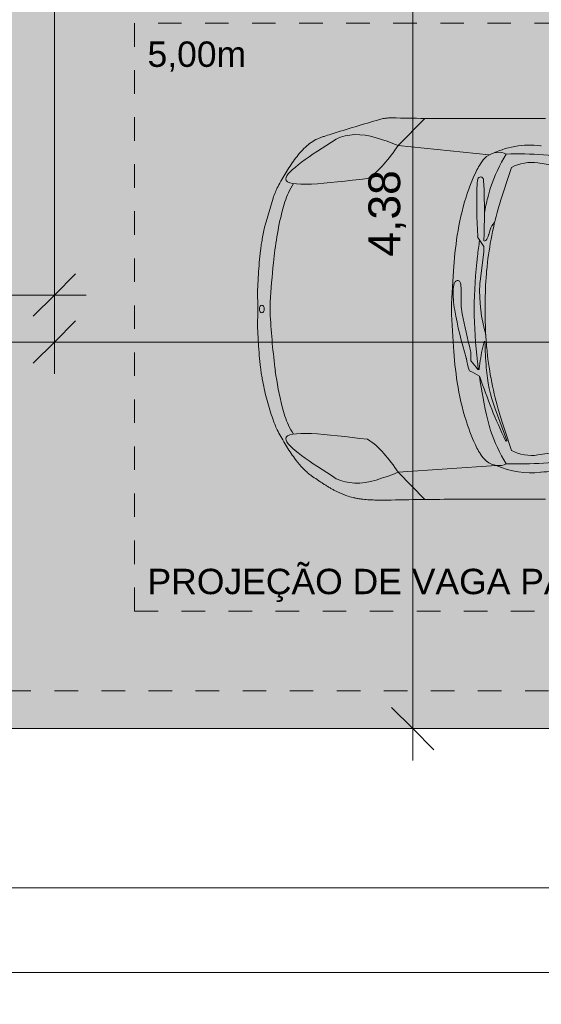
# Model space of a CAD drawing. Header units: metres. Extents: x -15 to 9.9, y -29.4 to -7.5.
# Tile 9 of 59: x 0.4 to 2.6, y -29.4 to -25.2. Entities that reach past the tile are written whole.
import ezdxf

# ---------------------------------------------------------------- set-up
doc = ezdxf.new("R2010")
doc.units = ezdxf.units.M
doc.linetypes.add('Projeção', pattern=[0.003969, 0.002381, -0.001587])
doc.linetypes.add('Traço ponto', pattern=[0.015875, 0.00635, -0.004763, 0, -0.004763])
for name, color, linetype, lineweight in [('A-ANNO-DIMS', 7, 'Continuous', 9), ('A-ANNO-DIMS-90', 7, 'Continuous', 9), ('A-DETL-GENF', 7, 'Continuous', 5), ('A-FLOR', 7, 'Continuous', 5), ('A-FLOR-OVHD', 7, 'Projeção', 5), ('A-FLOR-PATT', 7, 'Continuous', 5), ('G-ANNO-TEXT', 7, 'Continuous', 9)]:
    doc.layers.add(name, color=color, linetype=linetype, lineweight=lineweight)
doc.layers.add('A-DETL', color=7, linetype='Continuous', lineweight=5, true_color=0x00a600)
doc.styles.add('Arial', font='arial.ttf', dxfattribs={"height": 0.135})
doc.styles.add('Arial_1', font='arial.ttf', dxfattribs={"height": 0.108})
doc.dimstyles.new('Com_linha__ref__contínua__-_Cor_Vermelha_Arial_1_5mm', dxfattribs={"dimscale": 0.3048, "dimtxt": 0.137735, "dimasz": 0.590551, "dimexe": 0.442913, "dimexo": 0.442913, "dimgap": 0.044291, "dimtad": 1, "dimrnd": 0.01, "dimzin": 0, "dimdsep": 46, "dimtxsty": 'Arial', "dimblk1": 'OBLIQUE', "dimblk2": 'OBLIQUE', "dimsah": 1, "dimcen": 0.09, "dimdle": 0.442913, "dimazin": 0, "dimtfac": 1, "dimtdec": 4, "dimtix": 1, "dimtmove": 0, "dimatfit": 3, "dimfxl": 1, "dimtvp": 1, "dimtolj": 1, "dimtzin": 0, "dimarcsym": 2})
doc.dimstyles.new('Com_linha__ref__contínua__-_Cor_Vermelha_Arial_1_5mm_1', dxfattribs={"dimscale": 0.3048, "dimtxt": 0.137735, "dimasz": 0.590551, "dimexe": 0.442913, "dimexo": 0.442913, "dimgap": 0.044291, "dimtad": 1, "dimrnd": 0.01, "dimzin": 0, "dimdsep": 46, "dimtxsty": 'Arial', "dimblk1": 'OBLIQUE', "dimblk2": 'OBLIQUE', "dimsah": 1, "dimcen": 0.09, "dimdle": 0.442913, "dimazin": 0, "dimtfac": 1, "dimtdec": 4, "dimtix": 1, "dimtmove": 2, "dimatfit": 3, "dimfxl": 1, "dimtvp": 1, "dimtolj": 1, "dimtzin": 0, "dimarcsym": 2})

# ---------------------------------------------------------------- blocks, each defined once
blk = doc.blocks.new('DIMBLOCK40-PLANTA DE COBERTURA')
at = {"layer": 'A-ANNO-DIMS-90', "color": 242, "true_color": 0xbd2b2e, "transparency": 16777216}
for p, q in [((-0.1636, -28.9326), (-0.1636, -28.39)), ((6.0064, -28.9326), (6.0064, -28.39)), ((-0.1636, -28.9326), (-0.0736, -28.8426)), ((6.0064, -28.9326), (6.0964, -28.8426)), ((-0.1636, -28.9326), (-0.2536, -29.0226)), ((-0.1636, -28.9326), (6.1414, -28.9326)), ((-0.1636, -28.9326), (-0.1636, -29.0676)), ((6.0064, -28.9326), (5.9164, -29.0226)), ((6.0064, -28.9326), (6.0064, -29.0676))]:
    blk.add_line(p, q, dxfattribs=at)
at = {"layer": 'A-ANNO-DIMS-90', "color": 0, "transparency": 16777216, "insert": (2.7392, -28.7438), "char_height": 0.135, "width": 0.437362, "attachment_point": 1, "line_spacing_factor": 0.941778, "style": 'Arial'}
blk.add_mtext('6,17', dxfattribs=at)
blk = doc.blocks.new('_Oblique')
at = {"color": 0, "linetype": 'ByBlock', "lineweight": -2}
blk.add_line((-0.5, -0.5), (0.5, 0.5), dxfattribs=at)
blk = doc.blocks.new('DIMBLOCK41-PLANTA DE COBERTURA')
at = {"layer": 'A-ANNO-DIMS-90', "color": 242, "true_color": 0xbd2b2e, "transparency": 16777216}
for p, q in [((-13.9936, -29.2926), (-13.9936, -28.39)), ((6.0064, -29.2926), (6.0064, -28.39)), ((-13.9936, -29.2926), (-13.9036, -29.2026)), ((6.0064, -29.2926), (6.0964, -29.2026)), ((-14.1286, -29.2926), (6.0064, -29.2926)), ((-13.9936, -29.2926), (-14.0836, -29.3826)), ((-13.9936, -29.2926), (-13.9936, -29.4276)), ((6.0064, -29.2926), (5.9164, -29.3826)), ((6.0064, -29.2926), (6.0064, -29.4276))]:
    blk.add_line(p, q, dxfattribs=at)
at = {"layer": 'A-ANNO-DIMS-90', "color": 0, "transparency": 16777216, "insert": (-3.6085, -29.1038), "char_height": 0.135, "width": 0.561959, "attachment_point": 1, "line_spacing_factor": 0.941778, "style": 'Arial'}
blk.add_mtext('20,00', dxfattribs=at)
blk = doc.blocks.new('DIMBLOCK47-PLANTA DE COBERTURA')
at = {"layer": 'A-ANNO-DIMS-90', "color": 242, "true_color": 0xbd2b2e, "transparency": 16777216}
for p, q in [((2.0294, -23.875), (1.9394, -23.785)), ((2.0294, -23.875), (1.8944, -23.875)), ((2.0294, -23.875), (2.0294, -28.39)), ((2.0294, -23.875), (2.1194, -23.965)), ((2.0294, -23.875), (2.5325, -23.875)), ((2.0294, -28.255), (1.9394, -28.165)), ((2.0294, -28.255), (2.0217, -28.255)), ((2.0294, -28.255), (2.1194, -28.345)), ((2.0294, -28.255), (2.1644, -28.255))]:
    blk.add_line(p, q, dxfattribs=at)
at = {"layer": 'A-ANNO-DIMS-90', "color": 0, "transparency": 16777216, "insert": (1.8407, -26.2473), "char_height": 0.135, "width": 0.437362, "attachment_point": 1, "rotation": 90, "line_spacing_factor": 0.941778, "style": 'Arial'}
blk.add_mtext('4,38', dxfattribs=at)
blk = doc.blocks.new('DIMBLOCK61-PLANTA DE COBERTURA')
at = {"layer": 'A-ANNO-DIMS-90', "color": 242, "true_color": 0xbd2b2e, "transparency": 16777216}
for p, q in [((0.5064, -26.4114), (0.5064, -22.81)), ((-0.6636, -26.4114), (-0.6636, -24.9202)), ((-0.6636, -26.4114), (-0.5736, -26.3214)), ((0.5064, -26.4114), (0.5964, -26.3214)), ((-0.6636, -26.4114), (-0.7536, -26.5014)), ((-0.6636, -26.4114), (0.6414, -26.4114)), ((-0.6636, -26.4114), (-0.6636, -26.5464)), ((0.5064, -26.4114), (0.4164, -26.5014)), ((0.5064, -26.4114), (0.5064, -26.5464))]:
    blk.add_line(p, q, dxfattribs=at)
at = {"layer": 'A-ANNO-DIMS-90', "color": 0, "transparency": 16777216, "insert": (-0.1412, -26.2226), "char_height": 0.135, "width": 0.437362, "attachment_point": 1, "line_spacing_factor": 0.941778, "style": 'Arial'}
blk.add_mtext('1,17', dxfattribs=at)
blk = doc.blocks.new('DIMBLOCK63-PLANTA DE COBERTURA')
at = {"layer": 'A-ANNO-DIMS-90', "color": 242, "true_color": 0xbd2b2e, "transparency": 16777216}
for p, q in [((-8.6836, -26.6114), (-8.6836, -21.31)), ((0.5064, -26.6114), (0.5064, -22.81)), ((-8.6836, -26.6114), (-8.5936, -26.5214)), ((0.5064, -26.6114), (0.5964, -26.5214)), ((-8.6836, -26.6114), (-8.7736, -26.7014)), ((-8.6836, -26.6114), (0.5064, -26.6114)), ((-8.6836, -26.6114), (-8.6836, -26.7464)), ((0.5064, -26.6114), (0.4164, -26.7014)), ((0.5064, -26.6114), (0.5064, -26.7464))]:
    blk.add_line(p, q, dxfattribs=at)
at = {"layer": 'A-ANNO-DIMS-90', "color": 0, "transparency": 16777216, "insert": (-4.2708, -26.4226), "char_height": 0.135, "width": 0.437362, "attachment_point": 1, "line_spacing_factor": 0.941778, "style": 'Arial'}
blk.add_mtext('9,19', dxfattribs=at)
blk = doc.blocks.new('DIMBLOCK64-PLANTA DE COBERTURA')
at = {"layer": 'A-ANNO-DIMS-90', "color": 242, "true_color": 0xbd2b2e, "transparency": 16777216}
for p, q in [((0.5064, -26.6114), (0.5064, -22.81)), ((6.0064, -26.6114), (6.0064, -26.4764)), ((0.5064, -26.6114), (0.5964, -26.5214)), ((6.0064, -26.6114), (6.0964, -26.5214)), ((0.5064, -26.6114), (0.4164, -26.7014)), ((0.5064, -26.6114), (6.1414, -26.6114)), ((0.5064, -26.6114), (0.5064, -26.7464)), ((6.0064, -26.6114), (5.9164, -26.7014)), ((6.0064, -26.6114), (6.0064, -26.6191))]:
    blk.add_line(p, q, dxfattribs=at)
at = {"layer": 'A-ANNO-DIMS-90', "color": 0, "transparency": 16777216, "insert": (3.0742, -26.4226), "char_height": 0.135, "width": 0.437362, "attachment_point": 1, "line_spacing_factor": 0.941778, "style": 'Arial'}
blk.add_mtext('5,50', dxfattribs=at)

msp = doc.modelspace()

# ---------------------------------------------------------------- hatches: boundary and pattern name
at = {"layer": 'A-DETL-GENF', "true_color": 0xd2e2c2}
msp.add_hatch(color=254, dxfattribs=at).paths.add_polyline_path([(2.8659, -27.4372), (2.8975, -27.4258), (2.9008, -27.4234), (2.9027, -27.4199), (2.9023, -27.414), (2.8953, -27.4027), (2.8802, -27.3808), (2.8303, -27.2807), (3.2926, -27.2938), (3.755, -27.3), (3.9077, -27.2982), (4.0603, -27.2913), (4.248, -27.2779), (4.5015, -27.2908), (4.6293, -27.2943), (4.757, -27.292), (4.8204, -27.2935), (4.8839, -27.2897), (4.9581, -27.2783), (4.9902, -27.2683), (5.0162, -27.2704), (5.0423, -27.2697), (5.0788, -27.2642), (5.1139, -27.2533), (5.1422, -27.2324), (5.1671, -27.2077), (5.2079, -27.1628), (5.2424, -27.1132), (5.273, -27.0533), (5.297, -26.9927), (5.3164, -26.924), (5.3307, -26.8556), (5.3449, -26.7665), (5.3571, -26.6517), (5.3611, -26.5363), (5.3611, -26.4042), (5.3571, -26.2888), (5.342, -26.1538), (5.3307, -26.0849), (5.3149, -26.0103), (5.297, -25.9478), (5.27, -25.8804), (5.2424, -25.8273), (5.2079, -25.7777), (5.1671, -25.7328), (5.146, -25.7114), (5.1223, -25.6927), (5.1137, -25.6876), (5.1044, -25.6837), (5.0738, -25.6752), (5.0423, -25.6708), (5.0162, -25.6701), (4.9902, -25.6722), (4.9707, -25.6655), (4.9507, -25.6606), (4.8999, -25.6526), (4.8485, -25.6485), (4.6751, -25.6458), (4.5015, -25.6498), (4.248, -25.6626), (4.0603, -25.6492), (3.9077, -25.6423), (3.755, -25.6406), (3.2926, -25.6467), (2.8303, -25.6598), (2.873, -25.5722), (2.8874, -25.5486), (2.9008, -25.5294), (2.9023, -25.5255), (2.902, -25.5187), (2.8992, -25.5156), (2.8975, -25.5147), (2.8659, -25.5033), (2.8235, -25.5138), (2.8043, -25.5206), (2.7876, -25.5294), (2.7743, -25.5407), (2.7648, -25.555), (2.759, -25.5722), (2.7556, -25.5999), (2.755, -25.6124), (2.7568, -25.6571), (2.5939, -25.6607), (2.0803, -25.6599), (1.9254, -25.6581), (1.8985, -25.6618), (1.8879, -25.6644), (1.7848, -25.6951), (1.6384, -25.7411), (1.6252, -25.7465), (1.5972, -25.762), (1.5727, -25.7824), (1.5484, -25.8078), (1.5267, -25.8353), (1.4896, -25.8913), (1.4566, -25.9497), (1.4451, -25.9738), (1.4355, -25.9986), (1.4007, -26.1164), (1.3897, -26.1717), (1.3823, -26.2215), (1.373, -26.3243), (1.3686, -26.4273), (1.3706, -26.4315), (1.3706, -26.5089), (1.3686, -26.5132), (1.373, -26.6163), (1.3855, -26.7439), (1.3897, -26.7688), (1.4074, -26.8495), (1.4355, -26.9419), (1.4451, -26.9668), (1.4566, -26.9908), (1.4896, -27.0492), (1.5267, -27.1052), (1.5546, -27.1398), (1.5867, -27.1707), (1.5984, -27.1793), (1.6471, -27.2123), (1.6968, -27.2419), (1.7485, -27.2648), (1.8032, -27.2779), (1.8604, -27.2827), (1.9188, -27.2833), (2.0688, -27.2807), (2.2187, -27.2798), (2.6601, -27.2804), (2.7567, -27.2833), (2.7549, -27.328), (2.7558, -27.349), (2.7589, -27.3683), (2.7647, -27.3854), (2.7742, -27.3998), (2.7876, -27.4111), (2.8043, -27.4199), (2.8234, -27.4267), (2.8442, -27.4323)])
at = {"layer": 'A-FLOR-PATT', "true_color": 0xd2e2c2}
h = msp.add_hatch(color=254, dxfattribs=at)
h.paths.add_polyline_path([(1.9188, -28.255), (6.0064, -28.255), (6.0064, -23.875), (-0.1636, -23.875), (-0.1636, -28.255), (1.8274, -28.255)])
h.paths.add_polyline_path([(2.8659, -27.4372), (2.8234, -27.4267), (2.8043, -27.4199), (2.7876, -27.4111), (2.7742, -27.3998), (2.7647, -27.3854), (2.7589, -27.3683), (2.7558, -27.349), (2.7549, -27.328), (2.7555, -27.2832), (2.6601, -27.2804), (2.5939, -27.2798), (2.0688, -27.2807), (1.9188, -27.2833), (1.8518, -27.282), (1.8032, -27.2779), (1.7485, -27.2648), (1.6968, -27.2419), (1.6471, -27.2123), (1.5867, -27.1707), (1.5546, -27.1398), (1.5267, -27.1052), (1.4896, -27.0492), (1.4566, -26.9908), (1.4451, -26.9668), (1.4311, -26.929), (1.4074, -26.8495), (1.3897, -26.7688), (1.3823, -26.719), (1.3721, -26.5947), (1.3686, -26.5132), (1.3706, -26.5089), (1.3706, -26.4315), (1.3686, -26.4273), (1.373, -26.3243), (1.3855, -26.1966), (1.3951, -26.144), (1.4013, -26.114), (1.4355, -25.9986), (1.4451, -25.9738), (1.4566, -25.9497), (1.4896, -25.8913), (1.5267, -25.8353), (1.5484, -25.8078), (1.5727, -25.7824), (1.5972, -25.762), (1.6252, -25.7465), (1.6519, -25.7364), (1.7848, -25.6951), (1.8985, -25.6618), (1.9091, -25.6599), (1.9254, -25.6581), (1.9419, -25.6577), (2.0803, -25.6599), (2.4057, -25.6607), (2.5939, -25.6607), (2.7568, -25.6571), (2.755, -25.6124), (2.7568, -25.5858), (2.759, -25.5722), (2.7648, -25.555), (2.7743, -25.5407), (2.7876, -25.5294), (2.8043, -25.5206), (2.8303, -25.5119), (2.8659, -25.5033), (2.8975, -25.5147), (2.9008, -25.5171), (2.9027, -25.5206), (2.902, -25.5271), (2.8953, -25.5379), (2.8802, -25.5597), (2.8628, -25.5915), (2.8528, -25.6124), (2.8303, -25.6598), (3.2926, -25.6467), (3.755, -25.6406), (3.9077, -25.6423), (4.0603, -25.6492), (4.248, -25.6626), (4.5015, -25.6498), (4.6751, -25.6458), (4.8641, -25.6498), (4.8999, -25.6526), (4.9507, -25.6606), (4.9707, -25.6655), (4.9902, -25.6722), (5.0162, -25.6701), (5.0423, -25.6708), (5.0738, -25.6752), (5.1044, -25.6837), (5.1137, -25.6876), (5.1223, -25.6927), (5.146, -25.7114), (5.1671, -25.7328), (5.2079, -25.7777), (5.2424, -25.8273), (5.273, -25.8873), (5.297, -25.9478), (5.3164, -26.0165), (5.3307, -26.0849), (5.3449, -26.174), (5.3571, -26.2888), (5.3611, -26.4042), (5.3611, -26.5363), (5.3571, -26.6517), (5.342, -26.7868), (5.3307, -26.8556), (5.3149, -26.9302), (5.297, -26.9927), (5.2701, -27.0597), (5.2424, -27.1132), (5.2079, -27.1628), (5.1562, -27.2186), (5.1422, -27.2324), (5.1139, -27.2533), (5.0788, -27.2642), (5.0423, -27.2697), (5.0162, -27.2704), (4.9902, -27.2683), (4.9525, -27.2796), (4.9468, -27.2807), (4.8839, -27.2897), (4.8204, -27.2935), (4.757, -27.292), (4.6293, -27.2943), (4.5015, -27.2908), (4.248, -27.2779), (4.0603, -27.2913), (3.9077, -27.2982), (3.755, -27.3), (3.2926, -27.2938), (2.8303, -27.2807), (2.8819, -27.3834), (2.8975, -27.4058), (2.9023, -27.414), (2.902, -27.4218), (2.8992, -27.4249), (2.8953, -27.4266), (2.8802, -27.4325)])
h.paths.add_polyline_path([(1.0064, -22.675), (6.0064, -22.675), (6.0064, -19.635), (5.6864, -19.635), (5.6864, -18.395), (6.0064, -18.395), (6.0064, -18.255), (0.5472, -18.255), (0.5472, -18.415), (1.0064, -18.415)])

# ---------------------------------------------------------------- linework, layer by layer
at = {"layer": 'A-DETL', "color": 8, "linetype": 'Projeção', "true_color": 0x808080}
for p, q in [((0.8464, -25.255), (0.8464, -27.755)), ((5.8464, -25.255), (0.8464, -25.255)), ((0.8464, -27.755), (5.8464, -27.755))]:
    msp.add_line(p, q, dxfattribs=at)
at = {"layer": 'A-DETL', "color": 8, "true_color": 0x808080}
for p, q in [((2.0803, -25.6599), (1.9677, -25.7751)), ((1.9677, -25.7751), (2.0803, -25.6599)), ((2.5939, -25.6607), (2.2187, -25.6607)), ((1.9677, -25.7751), (2.3541, -25.815)), ((2.3541, -25.815), (1.9677, -25.7751)), ((2.3541, -25.815), (1.9677, -25.7751)), ((2.5755, -25.7763), (2.5723, -25.7761)), ((2.5755, -25.7763), (2.5723, -25.7761)), ((2.5611, -25.8493), (3.0944, -25.9312)), ((2.33, -25.9248), (2.3296, -25.9198)), ((1.4355, -25.9986), (1.4013, -26.114)), ((2.2556, -25.9955), (2.2574, -25.9897)), ((1.4013, -26.114), (1.4007, -26.1164)), ((2.3289, -26.2003), (2.3082, -26.1709)), ((2.3525, -26.1531), (2.3517, -26.1555)), ((2.3315, -26.218), (2.3315, -26.2084)), ((2.315, -26.354), (2.331, -26.2268)), ((2.1974, -26.3777), (2.2019, -26.3087)), ((2.235, -26.3871), (2.235, -26.4492)), ((1.3686, -26.4273), (1.3706, -26.4315)), ((1.3706, -26.4315), (1.3706, -26.5089)), ((2.3373, -26.5091), (2.3373, -26.4314)), ((1.3706, -26.5089), (1.3686, -26.5132)), ((2.2019, -26.6318), (2.1974, -26.5629)), ((2.2762, -26.6608), (2.2762, -26.6882)), ((2.3121, -26.7254), (2.3147, -26.7016)), ((2.3797, -26.8956), (2.4292, -27.0299)), ((1.4311, -26.929), (1.4355, -26.9419)), ((2.2574, -26.9508), (2.2556, -26.945)), ((3.0944, -27.0093), (2.5611, -27.0912)), ((2.383, -27.1356), (1.9677, -27.1647)), ((1.9677, -27.1647), (2.383, -27.1356)), ((1.9677, -27.1647), (2.0803, -27.2806)), ((2.5723, -27.1644), (2.5755, -27.1642)), ((2.2187, -27.2798), (2.5939, -27.2798))]:
    msp.add_line(p, q, dxfattribs=at)
at = {"layer": 'A-DETL', "color": 7, "linetype": 'Traço ponto'}
msp.add_line((8.0064, -28.255), (-13.9936, -28.255), dxfattribs=at)
at = {"layer": 'A-DETL', "color": 8, "true_color": 0x808080}
msp.add_arc((4.7715, -35.5495), 10.2971, 107.45918, 107.63526, dxfattribs=at)
for centre, major_axis, ratio, start_param, end_param in [((2.4569, -27.5614), (0.0875, 1.7878), 0.44468, 6.248092, 6.521772), ((2.4569, -27.5614), (0.0875, 1.7878), 0.44468, 6.248092, 6.521772), ((2.4569, -27.5614), (0.0875, 1.7878), 0.44468, 6.248092, 6.521772), ((2.4484, -25.9339), (0.1554, 0), 0.978, 2.318645, 2.575524), ((2.4484, -25.9339), (0.1554, 0), 0.978, 2.318645, 2.575524), ((2.4484, -25.9339), (0.1554, 0), 0.978, 2.318645, 2.575524), ((2.38, -25.8618), (0.0617, 0.0342), 0.758303, 0.414707, 1.764069), ((2.38, -25.8618), (0.0617, 0.0342), 0.758303, 0.414707, 1.764069), ((3.1112, -26.2017), (0.7928, 0), 0.978, 2.614488, 2.815474), ((2.3519, -28.0815), (0.362, 2.2518), 0.807608, 6.267545, 6.43967), ((3.0281, -26.2225), (0.8065, 0), 0.978, 2.690853, 2.842043), ((2.5326, -25.9879), (0.2561, 0), 0.978, 2.575524, 2.690853), ((2.5326, -25.9879), (0.2561, 0), 0.978, 2.575524, 2.690853), ((12.2696, -29.0395), (10.3421, 0), 0.978, 2.822703, 2.837044), ((2.5142, -25.9125), (0.1083, 0.0185), 0.578446, 1.026697, 2.114896), ((2.4127, -25.9401), (0.1097, 0), 0.978, 2.943124, 3.104095), ((2.3173, -25.9207), (0.0123, 0), 0.978, 0.072447, 2.94312), ((1.7362, -26.0749), (0.2561, 0), 0.978, 2.559827, 2.734886), ((4.8029, -26.0278), (2.5016, 0), 0.978, 3.104095, 3.19636), ((1.7827, -25.9636), (0.5487, 0), 0.978, 0.047227, 0.072447), ((-0.26, -26.058), (2.5937, 0), 0.978, 6.235075, 6.330413), ((2.7761, -26.0908), (0.439, 0), 0.978, 2.815474, 2.921261), ((1.9587, -26.1687), (0.4984, 0), 0.978, 2.734886, 2.904046), ((3.3042, -26.3122), (1.0975, 0), 0.978, 2.842043, 2.996505), ((4.8278, -26.5403), (2.5416, 0), 0.978, 2.921261, 2.948031), ((3.8924, -26.447), (1.5558, 0), 0.978, 2.873926, 3.048638), ((3.4535, -26.3293), (1.1007, 0), 0.978, 2.837044, 2.873926), ((2.9652, -26.4071), (1.5338, 0.0331), 0.979885, 2.882404, 3.030994), ((2.4167, -26.1473), (0.0604, 0), 0.978, 2.291693, 2.910294), ((4.1399, -26.4316), (1.942, 0), 0.978, 2.996505, 3.07684), ((2.3233, -26.1607), (0.0183, 0), 0.978, 3.19636, 3.744284), ((2.2653, -26.1283), (0.0907, 0), 0.978, 5.677312, 5.971842), ((2.1087, -26.0764), (0.2561, 0), 0.978, 5.971842, 6.051887), ((4.8278, -26.5403), (2.5416, 0), 0.978, 2.9954, 3.022544), ((2.3169, -26.2084), (0.0146, 0), 0.978, 0, 0.602692), ((2.3339, -26.1747), (0.00732, 0), 0.978, 4.712389, 5.677312), ((4.2294, -26.4703), (1.9389, 0), 0.978, 3.022544, 3.260641), ((2.2584, -26.218), (0.0732, 0), 0.978, 6.160619, 6.283185), ((4.6791, -26.6109), (3.2601, 0), 0.978, 3.035776, 3.08852), ((3.721, -26.4314), (-1.3837, 0), 0.978, 6.190231, 6.283185), ((3.6576, -26.4703), (1.4633, 0), 0.978, 3.07684, 3.206345), ((2.2743, -26.3868), (0.0732, 0), 0.978, 2.69321, 3.105683), ((2.2193, -26.3612), (0.0123, 0), 0.978, 0.249764, 2.533797), ((2.1179, -26.3871), (0.1171, 0), 0.978, 0, 0.249766), ((3.0371, -26.3922), (0.7237, 0), 0.978, 3.104916, 3.408991), ((2.4602, -26.3715), (0.1463, 0), 0.978, 3.019027, 3.104916), ((2.6548, -26.4002), (0.454, 0), 0.978, 3.105683, 3.313305), ((1.9715, -26.4703), (0.5487, 0), 0.978, 3.08852, 3.19549), ((2.4545, -26.4492), (-0.2195, 0), 0.978, 0, 0.194565), ((4.6791, -26.3296), (-1.0734, 3.0965), 0.994249, 1.290689, 1.362727), ((3.9341, -26.1832), (1.7524, 0), 0.978, 3.313305, 3.434159), ((5.7944, -25.8055), (3.6236, 0), 0.978, 3.336158, 3.381634), ((3.721, -26.5091), (1.3837, 0), 0.978, 3.141593, 3.234547), ((4.1399, -26.5089), (1.942, 0), 0.978, 3.206345, 3.286681), ((2.9137, -26.7654), (0.6025, 0), 0.978, 2.874101, 3.033254), ((2.3343, -26.6101), (0.00183, 0), 0.978, 0.026905, 2.874101), ((4.897, -26.5426), (2.5618, 0), 0.978, 3.168498, 3.212193), ((2.2213, -26.6608), (0.0549, 0), 0.978, 0, 0.240041), ((3.8924, -26.4935), (1.5558, 0), 0.978, 3.234547, 3.409259), ((2.2212, -26.6878), (0.0366, 0), 0.978, 0.200117, 0.292566), ((3.4416, -26.4457), (1.2087, 0), 0.978, 3.34171, 3.384518), ((2.2835, -26.6882), (0.00732, 0), 0.978, 3.141593, 3.836792), ((1.6939, -27.1692), (0.7605, 0), 0.978, 0.636507, 0.695199), ((4.8278, -26.4003), (2.5416, 0), 0.978, 3.260641, 3.274052), ((2.9652, -26.5334), (1.534, 0), 0.978, 3.275833, 3.379302), ((2.2755, -26.7284), (0.00732, 0), 0.978, 3.384518, 4.316147), ((2.1879, -26.9331), (0.2197, 0), 0.978, 0.965543, 1.174555), ((2.3084, -26.725), (0.00366, 0), 0.978, 3.7781, 6.174847), ((4.8278, -26.4003), (2.5416, 0), 0.978, 3.285275, 3.361924), ((4.8278, -26.4003), (2.5416, 0), 0.978, 3.285275, 3.361924), ((4.7153, -25.9943), (2.5249, 0), 0.978, 3.456149, 3.574503), ((3.0117, -26.673), (0.6717, 0), 0.978, 3.212193, 3.487308), ((3.3042, -26.6283), (1.0975, 0), 0.978, 3.286681, 3.441142), ((1.9587, -26.7719), (0.4984, 0), 0.978, 3.379302, 3.548299), ((3.4535, -26.6112), (1.1007, 0), 0.978, 3.409259, 3.446141), ((1.7362, -26.8656), (0.2561, 0), 0.978, 3.548299, 3.720053), ((3.0281, -26.7181), (0.8065, 0), 0.978, 3.441142, 3.592333), ((2.7761, -26.8497), (0.439, 0), 0.978, 3.361924, 3.467711), ((2.7761, -26.8497), (0.439, 0), 0.978, 3.361924, 3.467711), ((12.2696, -23.901), (10.3421, 0), 0.978, 3.446141, 3.460483), ((3.1112, -26.7388), (0.7928, 0), 0.978, 3.467711, 3.668698), ((3.1112, -26.7388), (0.7928, 0), 0.978, 3.467711, 3.668698), ((2.4267, -27.0287), (0.00366, 0), 0.978, 3.574503, 4.712389), ((2.4274, -27.0305), (0.00183, 0), 0.978, 4.712389, 6.6289), ((2.5326, -26.9526), (0.2561, 0), 0.978, 3.592333, 3.707661), ((2.4484, -27.0066), (0.1554, 0), 0.978, 3.707661, 3.964541), ((2.5142, -27.028), (-0.1083, 0.0185), 0.578446, 1.026697, 2.114896), ((2.38, -27.0787), (-0.0617, 0.0342), 0.758303, 1.377524, 2.726885), ((2.3519, -24.859), (-0.362, 2.2518), 0.807608, 2.985108, 3.157233), ((2.4569, -25.3791), (-0.09, 1.7876), 0.434923, 2.931743, 3.174228), ((2.5065, -26.097), (1.0934, 0), 0.978, 4.775493, 4.859612)]:
    msp.add_ellipse(centre, major_axis=major_axis, ratio=ratio, start_param=start_param, end_param=end_param, dxfattribs=at)
msp.add_ellipse((1.3876, -26.4703), major_axis=(0, 0.0167), ratio=0.606888, dxfattribs=at)
for points in [[(1.8879, -25.6644), (1.8535, -25.6745), (1.7848, -25.6949), (1.7163, -25.7161), (1.6821, -25.7268)], [(1.9091, -25.6599), (1.9055, -25.6604), (1.8984, -25.6616), (1.8914, -25.6634), (1.8879, -25.6644)], [(1.9419, -25.6577), (1.9364, -25.6576), (1.9254, -25.6578), (1.9146, -25.659), (1.9091, -25.6599)], [(2.2187, -25.6607), (2.1726, -25.6607), (2.0803, -25.6602), (1.988, -25.6587), (1.9419, -25.6577)], [(1.6252, -25.7465), (1.6153, -25.7509), (1.5966, -25.7612), (1.5803, -25.7748), (1.5727, -25.7824)], [(1.6519, -25.7364), (1.6474, -25.7378), (1.6383, -25.7409), (1.6295, -25.7446), (1.6252, -25.7465)], [(1.5727, -25.7824), (1.5642, -25.7905), (1.5479, -25.8074), (1.5335, -25.8258), (1.5267, -25.8353)], [(1.8374, -25.9153), (1.888, -25.885), (1.9279, -25.83), (1.9677, -25.7751)], [(1.5267, -25.8353), (1.5136, -25.8536), (1.489, -25.8909), (1.4669, -25.9298), (1.4566, -25.9497)], [(1.4566, -25.9497), (1.4524, -25.9576), (1.4448, -25.9736), (1.4384, -25.9902), (1.4355, -25.9986)], [(1.4007, -26.1164), (1.3988, -26.1256), (1.395, -26.144), (1.3915, -26.1625), (1.3897, -26.1717)], [(1.3897, -26.1717), (1.3882, -26.18), (1.3854, -26.1966), (1.3832, -26.2132), (1.3823, -26.2215)], [(1.3823, -26.2215), (1.3784, -26.2557), (1.3722, -26.3242), (1.3693, -26.3929), (1.3686, -26.4273)], [(1.3686, -26.5132), (1.3693, -26.5476), (1.3722, -26.6163), (1.3784, -26.6848), (1.3823, -26.719)], [(1.3823, -26.719), (1.3832, -26.7273), (1.3854, -26.744), (1.3882, -26.7605), (1.3897, -26.7688)], [(1.3897, -26.7688), (1.3946, -26.7959), (1.4063, -26.8498), (1.4222, -26.9027), (1.4311, -26.929)], [(1.4355, -26.9419), (1.4384, -26.9503), (1.4448, -26.9669), (1.4524, -26.9829), (1.4566, -26.9908)], [(1.4566, -26.9908), (1.4669, -27.0107), (1.489, -27.0496), (1.5136, -27.0869), (1.5267, -27.1052)], [(1.8374, -27.0245), (1.888, -27.0547), (1.9279, -27.1097), (1.9677, -27.1647)], [(1.5267, -27.1052), (1.5353, -27.1173), (1.5539, -27.1404), (1.5753, -27.161), (1.5867, -27.1707)], [(1.5867, -27.1707), (1.5886, -27.1722), (1.5924, -27.1751), (1.5964, -27.1779), (1.5984, -27.1793)], [(1.9188, -27.2833), (1.9688, -27.2822), (2.0688, -27.2804), (2.1687, -27.2798), (2.2187, -27.2798)]]:
    msp.add_open_spline(points, degree=3, dxfattribs=at)
for points, knots in [([(1.8374, -25.9153), (1.6635, -25.9363), (1.3534, -25.9739), (1.5963, -25.8167), (1.7031, -25.7476)], [0, 0, 0, 0, 0.3477246, 0.620375, 0.620375, 0.620375, 0.620375]), ([(1.7031, -25.7476), (1.7286, -25.7367), (1.8117, -25.7154), (1.9043, -25.7508), (1.9677, -25.7751)], [259.640941, 259.640941, 259.640941, 259.640941, 347.724581, 539.156844, 539.156844, 539.156844, 539.156844]), ([(1.8374, -27.0245), (1.6635, -27.0034), (1.3534, -26.9658), (1.5963, -27.1231), (1.7031, -27.1922)], [0, 0, 0, 0, 0.3477246, 0.620375, 0.620375, 0.620375, 0.620375]), ([(1.7031, -27.1922), (1.5963, -27.1231), (1.3534, -26.9658), (1.6635, -27.0034), (1.8374, -27.0245)], [0, 0, 0, 0, 0.2726504, 0.620375, 0.620375, 0.620375, 0.620375]), ([(1.7031, -27.1922), (1.7286, -27.2031), (1.8117, -27.2244), (1.9043, -27.189), (1.9677, -27.1647)], [259.640941, 259.640941, 259.640941, 259.640941, 347.724581, 539.156844, 539.156844, 539.156844, 539.156844]), ([(1.9677, -27.1647), (1.9043, -27.189), (1.8117, -27.2244), (1.7286, -27.2031), (1.7031, -27.1922)], [259.640941, 259.640941, 259.640941, 259.640941, 451.073204, 539.156844, 539.156844, 539.156844, 539.156844]), ([(1.5984, -27.1793), (1.6064, -27.185), (1.6185, -27.1935), (1.6348, -27.2044), (1.647, -27.2123), (1.6594, -27.2201), (1.6717, -27.2278), (1.6841, -27.2352), (1.6967, -27.242), (1.7095, -27.2484), (1.7223, -27.2545), (1.7353, -27.26), (1.7529, -27.2665), (1.7709, -27.2716), (1.7892, -27.2755), (1.8032, -27.278), (1.8172, -27.2799), (1.8315, -27.2811), (1.8459, -27.282), (1.8604, -27.2827), (1.8748, -27.2833), (1.8943, -27.2837), (1.909, -27.2836), (1.9188, -27.2833)], [0, 0, 0, 0, 0.083333, 0.125, 0.166667, 0.208333, 0.25, 0.291667, 0.333333, 0.375, 0.416667, 0.458333, 0.5, 0.583333, 0.625, 0.666667, 0.708333, 0.75, 0.791667, 0.833333, 0.875, 0.916667, 1, 1, 1, 1])]:
    msp.add_open_spline(points, degree=3, knots=knots, dxfattribs=at)
at = {"layer": 'A-FLOR', "color": 253, "true_color": 0xa3a3a3}
msp.add_line((-0.1636, -28.255), (6.0064, -28.255), dxfattribs=at)
at = {"layer": 'A-FLOR-OVHD'}
msp.add_line((6.0064, -28.095), (-13.8336, -28.095), dxfattribs=at)

# ---------------------------------------------------------------- texts
at = {"layer": 'G-ANNO-TEXT', "char_height": 0.108, "attachment_point": 1, "style": 'Arial_1'}
for s, insert, width in [('5,00m', (0.9017, -25.3327), 0.541139), ('PROJEÇÃO DE VAGA PARA VEÍCULO', (0.9017, -27.5753), 3.484936)]:
    msp.add_mtext(s, dxfattribs=dict(at, insert=insert, width=width))

# ---------------------------------------------------------------- dimensions: what is measured, and where the dimension line sits
at = {"layer": 'A-ANNO-DIMS', "color": 242, "true_color": 0xbd2b2e}
for base, p1, p2, override, picture, middle in [((0.5064, -26.6114), (-8.6836, -21.175), (0.5064, -22.675), {"dimpost": '<>', "dimfxl": 9.311611}, 'DIMBLOCK63-PLANTA DE COBERTURA', (-4.0886, -26.5289)), ((6.0064, -26.6114), (0.5064, -22.675), (6.0064, -26.4841), {"dimpost": '<>', "dimfxl": 6.690201}, 'DIMBLOCK64-PLANTA DE COBERTURA', (3.2564, -26.5289)), ((6.0064, -28.9326), (-0.1636, -28.255), (6.0064, -28.255), {"dimpost": '<>', "dimfxl": 6.17}, 'DIMBLOCK40-PLANTA DE COBERTURA', (2.9214, -28.8502))]:
    dim = msp.add_linear_dim(base=base, p1=p1, p2=p2, dimstyle='Com_linha__ref__contínua__-_Cor_Vermelha_Arial_1_5mm', override=override, dxfattribs=at)
    dim.commit()
    dim.dimension.update_dxf_attribs({"geometry": picture, "text_midpoint": middle})
for base, p1, p2, override, picture, middle in [((0.5064, -26.4114), (-0.6636, -24.7852), (0.5064, -22.675), {"dimpost": '<>', "dimfxl": 2.412844}, 'DIMBLOCK61-PLANTA DE COBERTURA', (0.0775, -26.3126)), ((6.0064, -29.2926), (-13.9936, -28.255), (6.0064, -28.255), {"dimpost": '<>', "dimfxl": 20}, 'DIMBLOCK41-PLANTA DE COBERTURA', (-3.3275, -29.1938))]:
    dim = msp.add_linear_dim(base=base, p1=p1, p2=p2, dimstyle='Com_linha__ref__contínua__-_Cor_Vermelha_Arial_1_5mm_1', override=override, dxfattribs=at)
    dim.commit()
    dim.dimension.update_dxf_attribs({"geometry": picture, "text_midpoint": middle, "dimtype": 160})
dim = msp.add_linear_dim(base=(2.0294, -28.255), p1=(2.6675, -23.875), p2=(2.1567, -28.255), angle=90, dimstyle='Com_linha__ref__contínua__-_Cor_Vermelha_Arial_1_5mm', override={"dimpost": '<>', "dimfxl": 4.409678}, dxfattribs=at)
dim.commit()
dim.dimension.update_dxf_attribs({"geometry": 'DIMBLOCK47-PLANTA DE COBERTURA', "text_midpoint": (1.947, -26.065)})

doc.saveas('drawing.dxf')
